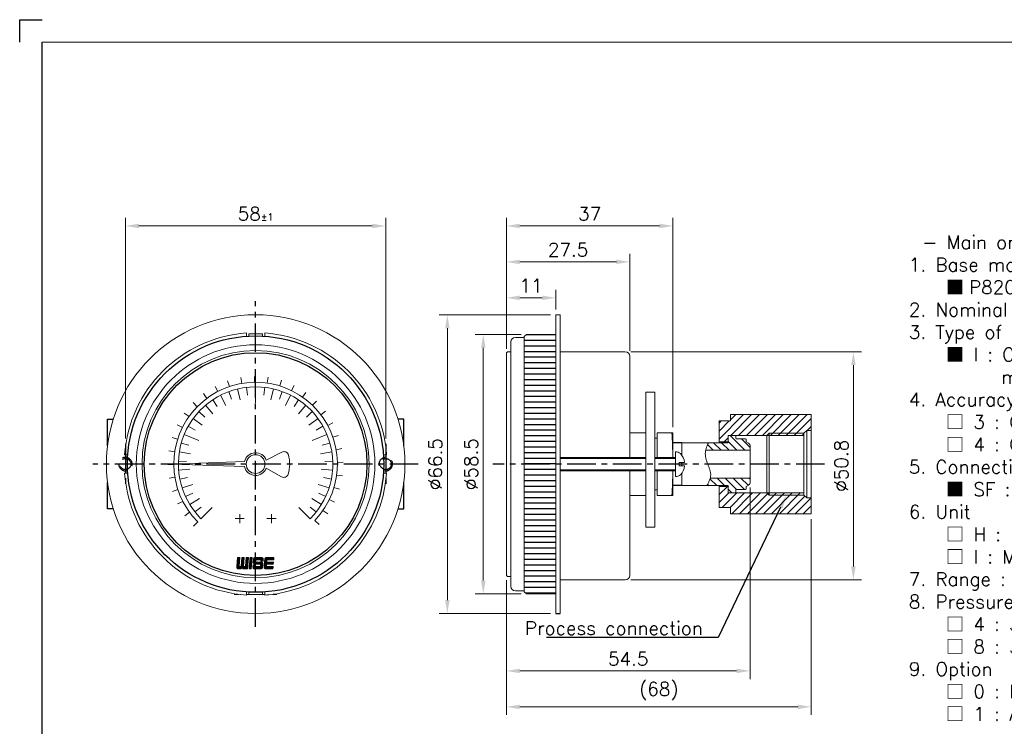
# Model space of a CAD drawing. Extents: x 439 to 843, y -3 to 249.
# Tile 2 of 3: x 439 to 658, y 92 to 249. Entities that reach past the tile are written whole.
import ezdxf
from ezdxf import colors
from ezdxf.entities.mleader import LeaderData, LeaderLine
from ezdxf.math import Vec2, Vec3

# ---------------------------------------------------------------- set-up
doc = ezdxf.new("R2010")
doc.units = 0
doc.header["$LTSCALE"] = 17
doc.header["$MEASUREMENT"] = 0
doc.header["$PDMODE"] = 1
for name, pattern in [('CENTER', [2, 1.25, -0.25, 0.25, -0.25]), ('DASHEDX2', [1.5, 1, -0.5]), ('PHANTOM', [2.5, 1.25, -0.25, 0.25, -0.25, 0.25, -0.25])]:
    doc.linetypes.add(name, pattern=pattern)
doc.layers.get('0').update_dxf_attribs({"linetype": 'DASHEDX2', "lineweight": 18})
doc.layers.get('DEFPOINTS').update_dxf_attribs({"linetype": 'CONTINUOUS', "lineweight": 18})
for name, color, linetype, lineweight in [('4', 4, 'CONTINUOUS', 30), ('DIM', 7, 'CONTINUOUS', 18), ('SS100', 7, 'CONTINUOUS', 18)]:
    doc.layers.add(name, color=color, linetype=linetype, lineweight=lineweight)
doc.layers.add('해치', color=2, linetype='CONTINUOUS')
doc.styles.add('ROMANS', font='ROMANS.shx', dxfattribs={"bigfont": 'whgtxt.shx'})
doc.dimstyles.new('1.2', dxfattribs={"dimscale": 1.2, "dimtxt": 2.5, "dimasz": 2.5, "dimexe": 1.5, "dimexo": 1, "dimgap": 1, "dimtad": 1, "dimdsep": 46, "dimtxsty": 'ROMANS', "dimcen": 2.5, "dimclrd": 7, "dimclre": 7, "dimclrt": 3, "dimadec": 1, "dimazin": 2, "dimtfac": 1, "dimtmove": 0, "dimatfit": 3, "dimfxl": 1, "dimlwd": 18, "dimlwe": 18, "dimarcsym": 0})

# ---------------------------------------------------------------- blocks, each defined once
blk = doc.blocks.new('*D6')
at = {"layer": '4', "color": 7, "lineweight": 18, "transparency": 16777216}
for p, q in [((547.04, 175.79), (547.04, 188.92)), ((558.04, 184.54), (558.04, 188.92)), ((550.04, 187.12), (555.04, 187.12))]:
    blk.add_line(p, q, dxfattribs=at)
at = {"layer": '4', "color": 7, "lineweight": -3, "transparency": 16777216}
for points in [[(550.04, 187.62), (550.04, 186.62), (547.04, 187.12)], [(555.04, 187.62), (555.04, 186.62), (558.04, 187.12)]]:
    blk.add_solid(points, dxfattribs=at)
at = {"layer": 'DEFPOINTS', "color": 0, "lineweight": -3, "transparency": 16777216}
for p in [(558.04, 187.12), (558.04, 183.34), (547.04, 174.59)]:
    blk.add_point(p, dxfattribs=at)
at = {"layer": '4', "color": 3, "lineweight": -3, "transparency": 16777216, "insert": (552.54, 189.82), "char_height": 3, "attachment_point": 5, "style": 'ROMANS'}
blk.add_mtext('11', dxfattribs=at)
blk = doc.blocks.new('*D7')
at = {"layer": '4', "color": 7, "lineweight": 18, "transparency": 16777216}
for p, q in [((547.04, 175.79), (547.04, 196.92)), ((574.54, 175.33), (574.54, 196.92)), ((550.04, 195.12), (571.54, 195.12))]:
    blk.add_line(p, q, dxfattribs=at)
at = {"layer": '4', "color": 7, "lineweight": -3, "transparency": 16777216}
for points in [[(550.04, 195.62), (550.04, 194.62), (547.04, 195.12)], [(571.54, 195.62), (571.54, 194.62), (574.54, 195.12)]]:
    blk.add_solid(points, dxfattribs=at)
at = {"layer": 'DEFPOINTS', "color": 0, "lineweight": -3, "transparency": 16777216}
for p in [(574.54, 195.12), (547.04, 174.59), (574.54, 174.13)]:
    blk.add_point(p, dxfattribs=at)
at = {"layer": '4', "color": 3, "lineweight": -3, "transparency": 16777216, "insert": (560.79, 197.82), "char_height": 3, "attachment_point": 5, "style": 'ROMANS'}
blk.add_mtext('27.5', dxfattribs=at)
blk = doc.blocks.new('*D8')
at = {"layer": '4', "color": 7, "lineweight": 18, "transparency": 16777216}
for p, q in [((601.34, 144.89), (601.34, 102.26)), ((547.04, 124.27), (547.04, 102.26)), ((550.04, 104.06), (598.34, 104.06))]:
    blk.add_line(p, q, dxfattribs=at)
at = {"layer": '4', "color": 7, "lineweight": -3, "transparency": 16777216}
for points in [[(550.04, 104.56), (550.04, 103.56), (547.04, 104.06)], [(598.34, 104.56), (598.34, 103.56), (601.34, 104.06)]]:
    blk.add_solid(points, dxfattribs=at)
at = {"layer": 'DEFPOINTS', "color": 0, "lineweight": -3, "transparency": 16777216}
for p in [(601.34, 146.09), (547.04, 125.47), (601.34, 104.06)]:
    blk.add_point(p, dxfattribs=at)
at = {"layer": '4', "color": 3, "lineweight": -3, "transparency": 16777216, "insert": (574.19, 106.76), "char_height": 3, "attachment_point": 5, "style": 'ROMANS'}
blk.add_mtext('{\\Fromans,ghs|c129;54.5}', dxfattribs=at)
blk = doc.blocks.new('11')
at = {"color": 0}
for p, q in [((98.23, 252.35), (97.82, 253.57)), ((100.95, 253.03), (100.74, 254.3)), ((103.75, 253.29), (103.74, 254.57)), ((106.55, 253.1), (106.74, 254.38)), ((109.3, 252.49), (109.68, 253.71)), ((95.64, 251.25), (95.05, 252.39)), ((111.91, 251.45), (112.47, 252.6)), ((93.26, 249.75), (92.5, 250.79)), ((114.32, 250.02), (115.06, 251.07)), ((91.14, 247.91), (90.23, 248.81)), ((116.49, 248.23), (117.38, 249.15)), ((89.33, 245.76), (88.29, 246.51)), ((118.35, 246.12), (119.38, 246.9)), ((87.88, 243.35), (86.73, 243.93)), ((119.86, 243.75), (121, 244.36)), ((86.82, 240.75), (85.6, 241.14)), ((120.99, 241.18), (122.2, 241.6)), ((121.69, 238.46), (122.96, 238.69)), ((86.18, 238.02), (84.91, 238.21)), ((85.98, 235.21), (84.69, 235.21)), ((121.97, 235.66), (123.26, 235.69)), ((86.21, 232.41), (84.94, 232.21)), ((121.81, 232.86), (123.08, 232.69)), ((121.22, 230.11), (122.45, 229.74)), ((86.87, 229.68), (85.65, 229.28)), ((87.95, 227.09), (86.81, 226.51)), ((120.2, 227.49), (121.36, 226.94)), ((89.42, 224.7), (88.38, 223.94)), ((118.79, 225.06), (119.85, 224.33)), ((91.25, 222.56), (90.34, 221.65)), ((117.02, 222.88), (117.95, 222))]:
    blk.add_line(p, q, dxfattribs=at)
blk.add_arc((103.98, 235.29), 18, 316.4299, 225, dxfattribs=at)
blk = doc.blocks.new('*D9')
at = {"layer": '4', "color": 7, "lineweight": 18, "transparency": 16777216}
for p, q in [((462.18, 155.81), (462.18, 204.92)), ((520.18, 155.81), (520.18, 204.92)), ((465.18, 203.12), (517.18, 203.12))]:
    blk.add_line(p, q, dxfattribs=at)
at = {"layer": '4', "color": 7, "lineweight": -3, "transparency": 16777216}
for points in [[(465.18, 203.62), (465.18, 202.62), (462.18, 203.12)], [(517.18, 203.62), (517.18, 202.62), (520.18, 203.12)]]:
    blk.add_solid(points, dxfattribs=at)
at = {"layer": 'DEFPOINTS', "color": 0, "lineweight": -3, "transparency": 16777216}
for p in [(520.18, 203.12), (462.18, 154.61), (520.18, 154.61)]:
    blk.add_point(p, dxfattribs=at)
at = {"layer": '4', "color": 3, "lineweight": -3, "transparency": 16777216, "insert": (491.18, 205.82), "char_height": 3, "attachment_point": 5, "style": 'ROMANS'}
blk.add_mtext('{\\Fromans,ghs|c129;58\\H0.52x;%%P1}', dxfattribs=at)
blk = doc.blocks.new('*D10')
at = {"layer": '4', "color": 7, "lineweight": 18, "transparency": 16777216}
for p, q in [((556.84, 183.34), (532.1, 183.34)), ((533.9, 180.34), (533.9, 119.84)), ((556.84, 116.84), (532.1, 116.84))]:
    blk.add_line(p, q, dxfattribs=at)
at = {"layer": '4', "color": 7, "lineweight": -3, "transparency": 16777216}
for points in [[(533.4, 180.34), (534.4, 180.34), (533.9, 183.34)], [(533.4, 119.84), (534.4, 119.84), (533.9, 116.84)]]:
    blk.add_solid(points, dxfattribs=at)
at = {"layer": 'DEFPOINTS', "color": 0, "lineweight": -3, "transparency": 16777216}
for p in [(558.04, 183.34), (533.9, 116.84), (558.04, 116.84)]:
    blk.add_point(p, dxfattribs=at)
at = {"layer": '4', "color": 3, "lineweight": -3, "transparency": 16777216, "insert": (531.2, 150.09), "char_height": 3, "attachment_point": 5, "rotation": 90, "style": 'ROMANS'}
blk.add_mtext('%%C66.5', dxfattribs=at)
blk = doc.blocks.new('*D11')
at = {"layer": '4', "color": 7, "lineweight": 18, "transparency": 16777216}
for p, q in [((550.34, 178.99), (540.1, 178.99)), ((541.9, 175.99), (541.9, 124.19)), ((550.34, 121.19), (540.1, 121.19))]:
    blk.add_line(p, q, dxfattribs=at)
at = {"layer": '4', "color": 7, "lineweight": -3, "transparency": 16777216}
for points in [[(541.4, 175.99), (542.4, 175.99), (541.9, 178.99)], [(541.4, 124.19), (542.4, 124.19), (541.9, 121.19)]]:
    blk.add_solid(points, dxfattribs=at)
at = {"layer": 'DEFPOINTS', "color": 0, "lineweight": -3, "transparency": 16777216}
for p in [(551.54, 178.99), (541.9, 121.19), (551.54, 121.19)]:
    blk.add_point(p, dxfattribs=at)
at = {"layer": '4', "color": 3, "lineweight": -3, "transparency": 16777216, "insert": (539.2, 150.09), "char_height": 3, "attachment_point": 5, "rotation": 90, "style": 'ROMANS'}
blk.add_mtext('%%C58.5', dxfattribs=at)
blk = doc.blocks.new('*D12')
at = {"layer": '4', "color": 7, "lineweight": 18, "transparency": 16777216}
for p, q in [((574.74, 175.13), (626.15, 175.13)), ((624.35, 172.13), (624.35, 127.33)), ((574.74, 124.33), (626.15, 124.33))]:
    blk.add_line(p, q, dxfattribs=at)
at = {"layer": '4', "color": 7, "lineweight": -3, "transparency": 16777216}
for points in [[(623.85, 172.13), (624.85, 172.13), (624.35, 175.13)], [(623.85, 127.33), (624.85, 127.33), (624.35, 124.33)]]:
    blk.add_solid(points, dxfattribs=at)
at = {"layer": 'DEFPOINTS', "color": 0, "lineweight": -3, "transparency": 16777216}
for p in [(573.54, 175.13), (573.54, 124.33), (624.35, 124.33)]:
    blk.add_point(p, dxfattribs=at)
at = {"layer": '4', "color": 3, "lineweight": -3, "transparency": 16777216, "insert": (621.65, 149.73), "char_height": 3, "attachment_point": 5, "rotation": 90, "style": 'ROMANS'}
blk.add_mtext('%%C50.8', dxfattribs=at)
blk = doc.blocks.new('*D13')
at = {"layer": '4', "color": 7, "lineweight": 18, "transparency": 16777216}
for p, q in [((614.94, 137.84), (614.94, 94.26)), ((547.04, 124.14), (547.04, 94.26)), ((550.04, 96.06), (611.94, 96.06))]:
    blk.add_line(p, q, dxfattribs=at)
at = {"layer": '4', "color": 7, "lineweight": -3, "transparency": 16777216}
for points in [[(550.04, 96.56), (550.04, 95.56), (547.04, 96.06)], [(611.94, 96.56), (611.94, 95.56), (614.94, 96.06)]]:
    blk.add_solid(points, dxfattribs=at)
at = {"layer": 'DEFPOINTS', "color": 0, "lineweight": -3, "transparency": 16777216}
for p in [(614.94, 139.04), (547.04, 125.34), (614.94, 96.06)]:
    blk.add_point(p, dxfattribs=at)
at = {"layer": '4', "color": 3, "lineweight": -3, "transparency": 16777216, "insert": (580.99, 99.54), "char_height": 3, "attachment_point": 5, "style": 'ROMANS'}
blk.add_mtext('(68)', dxfattribs=at)
blk = doc.blocks.new('*D14')
at = {"layer": '4', "color": 7, "lineweight": 18, "transparency": 16777216}
for p, q in [((547.04, 175.79), (547.04, 204.92)), ((584.14, 158.29), (584.14, 204.92)), ((550.04, 203.12), (581.14, 203.12))]:
    blk.add_line(p, q, dxfattribs=at)
at = {"layer": '4', "color": 7, "lineweight": -3, "transparency": 16777216}
for points in [[(550.04, 203.62), (550.04, 202.62), (547.04, 203.12)], [(581.14, 203.62), (581.14, 202.62), (584.14, 203.12)]]:
    blk.add_solid(points, dxfattribs=at)
at = {"layer": 'DEFPOINTS', "color": 0, "lineweight": -3, "transparency": 16777216}
for p in [(584.14, 203.12), (547.04, 174.59), (584.14, 157.09)]:
    blk.add_point(p, dxfattribs=at)
at = {"layer": '4', "color": 3, "lineweight": -3, "transparency": 16777216, "insert": (565.59, 205.82), "char_height": 3, "attachment_point": 5, "style": 'ROMANS'}
blk.add_mtext('37', dxfattribs=at)

msp = doc.modelspace()

# ---------------------------------------------------------------- hatches: boundary and pattern name
at = {"layer": '4', "lineweight": -3}
h = msp.add_hatch(dxfattribs=at)
h.set_pattern_fill('ANSI31', scale=10, angle=315)
h.set_pattern_definition([(0, (432.2538, 57.7008), (3e-16, 1.25), [])])
h.paths.add_polyline_path([(551.039, 150.091), (558.039, 150.091), (558.039, 178.991), (551.539, 178.991), (551.039, 178.491)])
h.paths.add_polyline_path([(551.039, 121.691), (551.539, 121.191), (558.039, 121.191), (558.039, 150.091), (551.039, 150.091)])
at = {"layer": '해치'}
h = msp.add_hatch(dxfattribs=at)
h.set_pattern_fill('ANSI31', scale=10, angle=180, style=0)
h.set_pattern_definition([(225, (-826.0639, -4528.1162), (0.88388348, -0.88388348), [])])
h.paths.add_polyline_path([(605.587, 143.191), (605.087, 143.691), (596.439, 143.691), (596.439, 145.141), (594.439, 145.141), (594.439, 140.478), (596.939, 140.478), (596.939, 139.041), (614.939, 139.041), (614.939, 142.591), (613.939, 142.591), (613.287, 143.191)])
h.paths.add_polyline_path([(596.939, 161.141), (596.939, 159.704), (594.439, 159.704), (594.439, 155.041), (596.439, 155.041), (596.439, 156.491), (605.087, 156.491), (605.587, 156.991), (613.287, 156.991), (613.939, 157.591), (614.939, 157.591), (614.939, 161.141)])
h.paths.add_polyline_path([(605.087, 156.491), (605.587, 156.491), (605.587, 156.991)], flags=17)
h.paths.add_polyline_path([(605.587, 156.991), (605.587, 156.491), (613.287, 156.491), (613.287, 156.991)], flags=17)
h.paths.add_polyline_path([(605.587, 143.691), (605.587, 143.191), (613.287, 143.191), (613.287, 143.691)], flags=17)
h.paths.add_polyline_path([(605.087, 143.691), (605.587, 143.191), (605.587, 143.691)], flags=17)
h = msp.add_hatch(dxfattribs=at)
h.set_pattern_fill('ANSI31', scale=10, angle=90, style=0)
h.set_pattern_definition([(135, (-826.1559, -4528.1162), (-0.88388348, -0.88388348), [])])
edge = h.paths.add_edge_path()
edge.add_spline(control_points=[(592.45, 146.991), (592.297, 146.435), (592.012, 145.881), (591.727, 145.326)], knot_values=[0, 0, 0, 0, 1.7633486, 1.7633486, 1.7633486, 1.7633486], degree=3, periodic=0)
edge.add_line((591.727, 145.326), (596.347, 145.326))
edge.add_line((596.347, 145.326), (596.347, 145.318))
edge.add_line((596.347, 145.318), (596.439, 145.226))
edge.add_line((596.439, 145.226), (596.439, 143.841))
edge.add_line((596.439, 143.841), (596.539, 143.741))
edge.add_line((596.539, 143.741), (598.047, 143.741))
edge.add_line((598.047, 143.741), (598.147, 143.841))
edge.add_line((598.147, 143.841), (598.147, 144.341))
edge.add_line((598.147, 144.341), (598.247, 144.441))
edge.add_line((598.247, 144.441), (600.347, 144.441))
edge.add_line((600.347, 144.441), (600.447, 144.541))
edge.add_line((600.447, 144.541), (600.447, 145.137))
edge.add_line((600.447, 145.137), (600.984, 145.447))
edge.add_arc((600.577, 146.091), 0.762, 302.33268, 360)
edge.add_line((601.339, 146.091), (601.339, 146.991))
edge.add_line((601.339, 146.991), (592.45, 146.991))
edge = h.paths.add_edge_path()
edge.add_line((596.539, 156.441), (596.439, 156.341))
edge.add_line((596.439, 156.341), (596.439, 154.956))
edge.add_line((596.439, 154.956), (596.339, 154.856))
edge.add_line((596.339, 154.856), (592.026, 154.856))
edge.add_spline(control_points=[(592.026, 154.856), (591.795, 154.303), (591.564, 153.751), (591.444, 153.191)], knot_values=[8.1699803, 8.1699803, 8.1699803, 8.1699803, 9.913923, 9.913923, 9.913923, 9.913923], degree=3, periodic=0)
edge.add_line((591.444, 153.191), (601.339, 153.191))
edge.add_line((601.339, 153.191), (601.339, 154.091))
edge.add_arc((600.577, 154.091), 0.762, 360, 417.66732)
edge.add_line((600.984, 154.735), (600.447, 155.046))
edge.add_line((600.447, 155.046), (600.447, 155.641))
edge.add_line((600.447, 155.641), (600.347, 155.741))
edge.add_line((600.347, 155.741), (598.247, 155.741))
edge.add_line((598.247, 155.741), (598.147, 155.841))
edge.add_line((598.147, 155.841), (598.147, 156.341))
edge.add_line((598.147, 156.341), (598.047, 156.441))
edge.add_line((598.047, 156.441), (596.539, 156.441))

# ---------------------------------------------------------------- linework, layer by layer
at = {"color": 4, "linetype": 'Continuous'}
for p, q in [((790.026, 244.031), (443.63, 244.031)), ((580.639, 157.091), (584.139, 157.091)), ((580.639, 157.091), (580.639, 151.591)), ((584.139, 157.091), (584.139, 151.591)), ((580.639, 148.591), (580.639, 143.091)), ((584.139, 148.591), (584.139, 143.091)), ((580.639, 143.091), (584.139, 143.091))]:
    msp.add_line(p, q, dxfattribs=at)
at = {"color": 4, "linetype": 'ByBlock'}
for p, q in [((596.939, 161.141), (596.939, 159.704)), ((586.139, 154.856), (586.139, 152.084)), ((586.139, 152.084), (586.139, 154.842)), ((586.139, 149.691), (586.139, 150.48)), ((586.139, 150.48), (586.139, 149.691)), ((586.139, 145.326), (586.139, 148.082)), ((586.139, 148.082), (586.139, 145.326)), ((596.939, 139.041), (596.939, 140.478)), ((487.362, 121.11), (486.414, 121.11)), ((489.661, 121.11), (489.155, 121.11)), ((493.202, 121.11), (492.696, 121.11)), ((495.944, 121.11), (494.995, 121.11))]:
    msp.add_line(p, q, dxfattribs=at)
at = {"color": 0}
for p, q in [((605.087, 156.491), (605.587, 156.991)), ((605.587, 156.991), (613.287, 156.991)), ((605.087, 143.691), (605.587, 143.191)), ((605.587, 143.191), (613.287, 143.191))]:
    msp.add_line(p, q, dxfattribs=at)
at = {"color": 4, "lineweight": -3}
for p, q in [((586.139, 154.842), (584.141, 154.842)), ((586.139, 145.326), (584.148, 145.326)), ((558.039, 116.841), (559.039, 116.841))]:
    msp.add_line(p, q, dxfattribs=at)
for points in [[(458.179, 154.179), (458.179, 160.11), (459.468, 160.11)], [(524.179, 154.179), (524.179, 160.11), (522.889, 160.11)], [(459.468, 140.11), (458.179, 140.11), (458.179, 146.04)], [(522.889, 140.11), (524.179, 140.11), (524.179, 146.04)]]:
    msp.add_lwpolyline(points, dxfattribs=at)
at = {"color": 7, "lineweight": -3, "ltscale": 0.2}
for centre in [(462.179, 150.11), (520.179, 150.11)]:
    msp.add_circle(centre, 1.229, dxfattribs=at)
at = {"color": 4, "linetype": 'Continuous'}
for start, end in [(0.85947, 4.01399), (355.98601, 359.14053)]:
    msp.add_arc((484.139, 150.091), 100, start, end, dxfattribs=at)
at = {"color": 7, "lineweight": -3, "ltscale": 0.2}
for centre, start, end in [((462.179, 150.11), 344.70639, 276.62667), ((520.179, 150.11), 263.37333, 195.29361)]:
    msp.add_arc(centre, 1.5, start, end, dxfattribs=at)
at = {"color": 7, "linetype": 'PHANTOM'}
msp.add_spline([(591.727, 145.326), (592.565, 147.766), (591.907, 150.091), (591.368, 152.676), (592.026, 154.856)], degree=3, dxfattribs=at)
at = {"layer": '4', "color": 1}
for p, q in [((438.628, 249.033), (443.63, 249.033)), ((438.628, 244.031), (438.628, 249.033))]:
    msp.add_line(p, q, dxfattribs=at)
at = {"layer": '4', "lineweight": -3}
msp.add_line((443.63, 37.05), (443.63, 244.031), dxfattribs=at)
at = {"layer": '4', "color": 7}
for radius in [28.542, 24.797]:
    msp.add_circle((491.179, 150.11), radius, dxfattribs=at)
at = {"layer": 'DIM', "color": 4}
for p, q in [((558.039, 183.341), (559.039, 183.341)), ((558.039, 183.341), (558.039, 116.841)), ((559.039, 183.341), (559.039, 116.841)), ((551.039, 178.296), (549.039, 178.296)), ((551.539, 178.991), (551.039, 178.491)), ((551.039, 178.491), (551.039, 121.691)), ((551.039, 178.087), (551.039, 177.887)), ((558.039, 178.991), (551.539, 178.991)), ((558.039, 177.437), (558.039, 178.991)), ((558.039, 141.527), (558.039, 177.841)), ((548.039, 122.891), (548.039, 177.291)), ((548.039, 175.091), (548.039, 177.291)), ((551.039, 176.991), (551.039, 123.191)), ((547.289, 175.091), (547.039, 174.841)), ((547.039, 125.341), (547.039, 174.841)), ((547.039, 174.591), (547.039, 174.841)), ((547.289, 175.091), (548.039, 175.091)), ((558.039, 175.129), (558.039, 175.129)), ((559.039, 175.129), (559.039, 175.129)), ((559.039, 175.129), (564.039, 175.129)), ((573.539, 175.129), (564.039, 175.129)), ((574.539, 174.129), (574.539, 165.979)), ((574.539, 162.479), (574.539, 165.979)), ((574.539, 162.479), (574.539, 151.591)), ((594.439, 154.856), (594.439, 159.704)), ((574.539, 157.091), (578.139, 157.091)), ((574.539, 151.591), (574.539, 157.055)), ((580.139, 155.841), (580.639, 155.841)), ((596.539, 156.441), (596.439, 156.341)), ((596.439, 154.956), (596.439, 156.341)), ((598.047, 156.441), (596.539, 156.441)), ((598.147, 156.341), (598.047, 156.441)), ((598.147, 156.341), (598.147, 155.841)), ((598.247, 155.741), (598.147, 155.841)), ((598.247, 155.741), (600.347, 155.741)), ((600.447, 155.641), (600.347, 155.741)), ((586.047, 154.856), (596.339, 154.856)), ((596.339, 154.856), (596.439, 154.956)), ((600.447, 155.641), (600.447, 155.046)), ((600.984, 154.735), (600.447, 155.046)), ((601.339, 154.091), (601.339, 150.091)), ((578.155, 151.591), (559.039, 151.591)), ((580.139, 151.591), (584.751, 151.591)), ((584.751, 150.077), (584.747, 152.827)), ((591.444, 153.191), (601.339, 153.191)), ((584.751, 150.091), (584.751, 147.341)), ((586.726, 150.481), (585.55, 150.479)), ((585.55, 150.479), (585.551, 150.079)), ((585.551, 149.691), (585.551, 150.091)), ((586.727, 149.691), (585.551, 149.691)), ((601.339, 146.091), (601.339, 150.091)), ((578.155, 148.591), (559.039, 148.591)), ((574.539, 148.591), (574.539, 125.329)), ((574.539, 143.128), (574.539, 148.591)), ((580.139, 148.591), (584.751, 148.591)), ((592.45, 146.991), (601.339, 146.991)), ((586.047, 145.326), (596.339, 145.326)), ((594.439, 140.478), (594.439, 145.326)), ((596.531, 145.226), (596.431, 145.326)), ((596.439, 143.841), (596.439, 145.226)), ((600.984, 145.447), (600.447, 145.137)), ((600.447, 144.541), (600.447, 145.137)), ((574.539, 143.091), (578.139, 143.091)), ((580.139, 144.341), (580.639, 144.341)), ((596.439, 143.841), (596.539, 143.741)), ((598.047, 143.741), (596.539, 143.741)), ((598.047, 143.741), (598.147, 143.841)), ((598.147, 144.341), (598.247, 144.441)), ((598.147, 143.841), (598.147, 144.341)), ((598.247, 144.441), (600.347, 144.441)), ((600.347, 144.441), (600.447, 144.541)), ((558.039, 121.191), (558.039, 141.527)), ((558.04, 141.591), (558.04, 124.591)), ((558.04, 136.064), (558.04, 135.264)), ((558.04, 132.091), (558.04, 131.091)), ((558.04, 127.918), (558.04, 124.591)), ((547.289, 125.091), (547.039, 125.341)), ((547.289, 125.091), (548.039, 125.091)), ((558.039, 124.329), (558.04, 124.329)), ((572.04, 124.329), (559.039, 124.329)), ((573.539, 124.329), (572.04, 124.329)), ((551.039, 121.891), (549.039, 121.891)), ((551.539, 121.191), (551.039, 121.691)), ((551.539, 121.191), (558.039, 121.191))]:
    msp.add_line(p, q, dxfattribs=at)
at = {"layer": 'DIM', "color": 7}
for p, q in [((559.039, 151.321), (578.155, 151.321)), ((580.139, 151.321), (584.751, 151.321)), ((559.039, 148.862), (578.155, 148.862)), ((580.139, 148.862), (584.751, 148.862))]:
    msp.add_line(p, q, dxfattribs=at)
at = {"layer": 'DIM', "color": 4}
msp.add_lwpolyline([(578.139, 136.091), (578.139, 166.091), (580.139, 166.091), (580.139, 136.091)], close=True, dxfattribs=at)
for centre, radius, start, end in [((549.039, 177.291), 1, 90, 180), ((573.539, 174.129), 1, 0, 90), ((600.577, 154.091), 0.762, 0, 57.66732), ((584.749, 151.027), 1.8, 53.93226, 90.09045), ((583.439, 150.186), 3.3, 5.11867, 44.09442), ((583.439, 149.981), 3.3, 315.99603, 354.97178), ((584.751, 149.141), 1.8, 270, 306.15819), ((600.577, 146.091), 0.762, 302.33268, 0), ((573.539, 125.329), 1, 270, 0), ((549.039, 122.891), 1, 180, 270)]:
    msp.add_arc(centre, radius, start, end, dxfattribs=at)
at = {"layer": 'SS100', "color": 1, "linetype": 'CENTER', "lineweight": -2, "ltscale": 0.3}
for p, q in [((491.179, 113.86), (491.179, 186.36)), ((462.179, 154.61), (462.179, 145.61)), ((520.179, 154.61), (520.179, 145.61)), ((527.429, 150.11), (454.929, 150.11)), ((617.939, 150.091), (544.039, 150.091))]:
    msp.add_line(p, q, dxfattribs=at)
at = {"layer": 'SS100', "color": 4, "linetype": 'Continuous'}
for p, q in [((489.155, 178.611), (489.155, 179.289)), ((492.696, 179.117), (489.661, 179.117)), ((489.661, 179.117), (489.661, 178.611)), ((492.696, 179.117), (492.696, 178.611)), ((493.202, 178.611), (493.202, 179.289)), ((596.939, 161.141), (614.94, 161.141)), ((614.939, 161.141), (614.939, 139.041)), ((594.439, 159.704), (596.939, 159.704)), ((596.439, 156.491), (613.287, 156.491)), ((596.439, 154.864), (596.439, 156.491)), ((605.087, 156.491), (605.087, 150.091)), ((605.587, 156.991), (605.587, 150.091)), ((613.287, 156.991), (613.939, 157.591)), ((613.287, 156.991), (613.287, 150.091)), ((614.939, 157.591), (613.939, 157.591)), ((613.939, 157.591), (613.939, 150.091)), ((594.439, 155.041), (596.439, 155.041)), ((462.677, 152.133), (461.999, 152.133)), ((462.171, 151.627), (462.677, 151.627)), ((462.171, 151.627), (462.171, 148.592)), ((493.552, 150.988), (497.057, 152.775)), ((519.68, 152.133), (520.358, 152.133)), ((520.186, 151.627), (519.68, 151.627)), ((520.186, 151.627), (520.186, 148.592)), ((472.454, 150.11), (488.713, 150.677)), ((472.454, 150.11), (488.713, 149.542)), ((493.552, 149.231), (496.964, 147.289)), ((605.087, 143.691), (605.087, 150.091)), ((605.587, 143.191), (605.587, 150.091)), ((613.287, 143.191), (613.287, 150.091)), ((613.939, 142.591), (613.939, 150.091)), ((462.677, 148.086), (461.999, 148.086)), ((462.171, 148.592), (462.677, 148.592)), ((520.186, 148.592), (519.68, 148.592)), ((519.68, 148.086), (520.358, 148.086)), ((594.439, 145.141), (596.439, 145.141)), ((596.439, 145.318), (596.439, 143.691)), ((596.439, 143.691), (613.287, 143.691)), ((613.287, 143.191), (613.939, 142.591)), ((614.939, 142.591), (613.939, 142.591)), ((594.439, 140.478), (596.939, 140.478)), ((487.636, 136.952), (487.636, 138.976)), ((494.721, 136.952), (494.721, 138.976)), ((596.939, 139.041), (614.94, 139.041)), ((488.648, 137.964), (486.624, 137.964)), ((495.733, 137.964), (493.709, 137.964)), ((489.155, 121.608), (489.155, 120.93)), ((489.661, 121.102), (489.661, 121.608)), ((492.696, 121.102), (489.661, 121.102)), ((492.696, 121.102), (492.696, 121.608)), ((493.202, 121.608), (493.202, 120.93)), ((496.001, 121.26), (495.07, 121.119))]:
    msp.add_line(p, q, dxfattribs=at)
at = {"layer": 'SS100', "color": 7, "linetype": 'Continuous'}
for p, q in [((487.162, 166.84), (487.753, 164.38)), ((489.156, 167.196), (489.364, 165.437)), ((491.179, 167.315), (491.179, 165.544)), ((493.201, 167.196), (492.993, 165.437)), ((495.195, 166.84), (494.604, 164.38)), ((483.367, 165.44), (484.516, 163.186)), ((485.223, 166.252), (485.836, 164.59)), ((491.179, 165.544), (491.179, 163.773)), ((497.134, 166.252), (496.521, 164.59)), ((498.99, 165.44), (497.841, 163.186)), ((480.004, 163.193), (481.647, 161.269)), ((481.619, 164.416), (482.603, 162.943)), ((500.738, 164.416), (499.754, 162.943)), ((502.353, 163.193), (500.71, 161.269)), ((477.259, 160.223), (479.306, 158.736)), ((478.544, 161.789), (479.844, 160.587)), ((503.813, 161.789), (502.513, 160.587)), ((505.098, 160.223), (503.051, 158.736)), ((476.166, 158.517), (477.712, 157.651)), ((506.191, 158.517), (504.645, 157.651)), ((475.282, 156.694), (476.919, 156.016)), ((476.919, 156.016), (478.555, 155.338)), ((505.438, 156.016), (503.802, 155.338)), ((507.075, 156.694), (505.438, 156.016)), ((474.619, 154.78), (476.323, 154.299)), ((507.738, 154.78), (506.034, 154.299)), ((474.184, 152.801), (476.684, 152.405)), ((508.173, 152.801), (505.673, 152.405)), ((473.986, 150.785), (475.756, 150.715)), ((508.371, 150.785), (506.601, 150.715)), ((474.026, 148.76), (476.548, 148.958)), ((474.303, 146.753), (476.04, 147.098)), ((508.331, 148.76), (505.809, 148.958)), ((508.054, 146.753), (506.317, 147.098)), ((474.815, 144.793), (477.221, 145.575)), ((507.542, 144.793), (505.136, 145.575)), ((475.553, 142.906), (477.162, 143.648)), ((506.804, 142.906), (505.195, 143.648)), ((476.508, 141.119), (478.666, 142.442)), ((477.666, 139.457), (479.057, 140.554)), ((480.265, 139.196), (481.517, 140.448)), ((502.092, 139.196), (500.84, 140.448)), ((504.691, 139.457), (503.3, 140.554)), ((505.849, 141.119), (503.692, 142.442)), ((479.012, 137.943), (480.265, 139.196)), ((503.345, 137.943), (502.092, 139.196))]:
    msp.add_line(p, q, dxfattribs=at)
at = {"layer": 'SS100', "color": 10, "linetype": 'Continuous'}
for p, q in [((486.962, 127.139), (487.512, 127.69)), ((487.15, 129.301), (486.963, 127.16)), ((486.975, 127.295), (487.526, 127.847)), ((486.982, 127.016), (487.498, 127.533)), ((486.988, 127.452), (487.54, 128.003)), ((487.002, 127.609), (487.553, 128.16)), ((487.016, 127.766), (487.567, 128.317)), ((487.03, 127.923), (487.581, 128.474)), ((487.033, 126.924), (487.486, 127.377)), ((487.043, 128.08), (487.594, 128.631)), ((487.057, 128.237), (487.608, 128.788)), ((487.071, 128.393), (487.622, 128.945)), ((487.085, 128.55), (487.636, 129.101)), ((487.098, 128.707), (487.649, 129.258)), ((487.107, 126.855), (487.551, 127.299)), ((487.112, 128.864), (487.549, 129.301)), ((487.126, 129.021), (487.406, 129.301)), ((487.139, 129.178), (487.263, 129.301)), ((487.15, 129.301), (487.653, 129.301)), ((487.204, 126.809), (487.692, 127.297)), ((487.335, 126.796), (487.836, 127.297)), ((487.478, 126.796), (488.499, 127.817)), ((487.653, 129.301), (487.486, 127.388)), ((487.569, 127.297), (487.874, 127.297)), ((487.621, 126.796), (488.485, 127.661)), ((487.764, 126.796), (488.471, 127.504)), ((487.907, 126.796), (488.465, 127.354)), ((488.126, 129.301), (487.957, 127.374)), ((487.961, 127.423), (488.512, 127.974)), ((487.975, 127.58), (488.526, 128.131)), ((487.989, 127.737), (488.54, 128.288)), ((488.002, 127.894), (488.554, 128.445)), ((488.016, 128.051), (488.567, 128.602)), ((488.03, 128.207), (488.581, 128.759)), ((488.044, 128.364), (488.595, 128.915)), ((488.057, 128.521), (488.608, 129.072)), ((488.071, 128.678), (488.622, 129.229)), ((488.085, 128.835), (488.551, 129.301)), ((488.098, 128.992), (488.408, 129.301)), ((488.112, 129.149), (488.265, 129.301)), ((488.126, 129.301), (488.628, 129.301)), ((488.222, 126.968), (488.551, 127.297)), ((488.29, 126.893), (488.694, 127.297)), ((488.359, 126.819), (488.838, 127.297)), ((488.628, 129.301), (488.461, 127.388)), ((488.48, 126.796), (489.471, 127.787)), ((488.544, 127.297), (488.848, 127.297)), ((488.623, 126.796), (489.457, 127.631)), ((488.766, 126.796), (489.443, 127.474)), ((488.909, 126.796), (489.429, 127.317)), ((489.1, 129.301), (488.931, 127.374)), ((488.933, 127.393), (489.484, 127.944)), ((488.947, 127.55), (489.498, 128.101)), ((488.961, 127.707), (489.512, 128.258)), ((488.974, 127.864), (489.525, 128.415)), ((488.988, 128.021), (489.539, 128.572)), ((489.002, 128.177), (489.553, 128.729)), ((489.016, 128.334), (489.567, 128.885)), ((489.029, 128.491), (489.58, 129.042)), ((489.043, 128.648), (489.594, 129.199)), ((489.057, 128.805), (489.553, 129.301)), ((489.07, 128.962), (489.41, 129.301)), ((489.084, 129.119), (489.267, 129.301)), ((489.098, 129.275), (489.124, 129.301)), ((489.1, 129.301), (489.603, 129.301)), ((489.603, 129.301), (489.384, 126.796)), ((489.937, 129.301), (489.718, 126.796)), ((489.727, 126.899), (490.278, 127.45)), ((489.741, 127.055), (490.292, 127.607)), ((489.754, 127.212), (490.305, 127.763)), ((489.768, 127.369), (490.319, 127.92)), ((489.768, 126.796), (490.264, 127.293)), ((489.782, 127.526), (490.333, 128.077)), ((489.795, 127.683), (490.347, 128.234)), ((489.809, 127.84), (490.36, 128.391)), ((489.823, 127.997), (490.374, 128.548)), ((489.837, 128.153), (490.388, 128.705)), ((489.85, 128.31), (490.401, 128.861)), ((489.864, 128.467), (490.415, 129.018)), ((489.878, 128.624), (490.429, 129.175)), ((489.892, 128.781), (490.412, 129.301)), ((489.905, 128.938), (490.269, 129.301)), ((489.919, 129.095), (490.126, 129.301)), ((489.933, 129.251), (489.983, 129.301)), ((489.937, 129.301), (490.44, 129.301)), ((489.937, 129.301), (490.44, 129.301)), ((490.44, 129.301), (490.221, 126.796)), ((490.623, 127.581), (490.587, 127.16)), ((490.589, 127.188), (490.982, 127.581)), ((490.595, 127.051), (491.125, 127.581)), ((490.603, 127.345), (490.839, 127.581)), ((490.617, 127.502), (490.695, 127.581)), ((490.623, 127.581), (491.131, 127.581)), ((490.638, 126.951), (491.113, 127.426)), ((490.673, 128.131), (491.223, 128.681)), ((490.747, 128.997), (490.674, 128.162)), ((490.685, 128.286), (491.7, 129.301)), ((490.696, 128.011), (491.209, 128.524)), ((490.699, 128.443), (491.557, 129.301)), ((490.705, 126.874), (491.144, 127.313)), ((490.713, 128.6), (491.414, 129.301)), ((490.726, 128.757), (491.271, 129.301)), ((490.74, 128.914), (491.128, 129.301)), ((490.749, 127.92), (491.198, 128.37)), ((490.767, 129.084), (490.964, 129.28)), ((490.794, 126.821), (491.271, 127.297)), ((490.824, 127.853), (491.271, 128.3)), ((490.913, 126.796), (491.414, 127.297)), ((490.924, 127.809), (491.414, 128.299)), ((491.007, 127.798), (492.19, 127.798)), ((491.056, 127.798), (491.557, 128.299)), ((491.056, 126.796), (491.557, 127.297)), ((491.08, 129.301), (492.551, 129.301)), ((491.126, 127.581), (491.109, 127.388)), ((491.193, 127.297), (492.16, 127.297)), ((491.226, 128.724), (491.197, 128.39)), ((491.199, 127.798), (491.7, 128.299)), ((491.199, 126.796), (491.7, 127.297)), ((491.28, 128.299), (492.463, 128.299)), ((491.31, 128.8), (492.277, 128.8)), ((491.342, 128.8), (491.843, 129.301)), ((491.342, 127.798), (491.843, 128.299)), ((491.342, 126.796), (491.843, 127.297)), ((491.485, 126.796), (491.986, 127.297)), ((491.486, 128.8), (491.987, 129.301)), ((491.486, 127.798), (491.987, 128.299)), ((491.629, 128.8), (492.13, 129.301)), ((491.629, 127.798), (492.13, 128.299)), ((491.629, 126.796), (492.13, 127.297)), ((491.772, 128.8), (492.273, 129.301)), ((491.772, 127.798), (492.273, 128.299)), ((491.772, 126.796), (492.785, 127.809)), ((491.915, 128.8), (492.416, 129.301)), ((491.915, 127.798), (492.416, 128.299)), ((491.915, 126.796), (492.771, 127.652)), ((492.058, 128.8), (492.559, 129.301)), ((492.058, 127.798), (492.548, 128.288)), ((492.058, 126.796), (492.757, 127.496)), ((492.2, 127.798), (492.647, 128.244)), ((492.201, 128.8), (492.677, 129.276)), ((492.201, 126.796), (492.743, 127.339)), ((492.273, 127.708), (492.244, 127.374)), ((492.247, 127.415), (492.797, 127.965)), ((492.261, 127.572), (492.775, 128.086)), ((492.272, 127.726), (492.722, 128.176)), ((492.328, 128.784), (492.766, 129.222)), ((492.36, 128.71), (492.344, 128.517)), ((492.344, 128.517), (492.846, 128.517)), ((492.347, 128.517), (492.875, 129.045)), ((492.357, 128.67), (492.833, 129.146)), ((492.49, 128.517), (492.881, 128.907)), ((492.634, 128.517), (492.867, 128.75)), ((492.796, 127.936), (492.723, 127.101)), ((492.777, 128.517), (492.853, 128.594)), ((492.883, 128.938), (492.846, 128.517)), ((493.222, 128.997), (493.062, 127.16)), ((493.063, 127.086), (493.606, 127.628)), ((493.068, 127.234), (494.134, 128.299)), ((493.082, 127.391), (493.99, 128.299)), ((493.096, 127.548), (493.847, 128.299)), ((493.098, 126.977), (493.592, 127.472)), ((493.109, 127.705), (493.715, 128.31)), ((493.123, 127.862), (493.674, 128.413)), ((493.137, 128.018), (493.688, 128.57)), ((493.151, 128.175), (493.702, 128.726)), ((493.158, 126.894), (493.598, 127.335)), ((493.164, 128.332), (494.134, 129.301)), ((493.178, 128.489), (493.99, 129.301)), ((493.192, 128.646), (493.847, 129.301)), ((493.205, 128.803), (493.704, 129.301)), ((493.219, 128.96), (493.561, 129.301)), ((493.241, 126.834), (493.704, 127.297)), ((493.303, 129.187), (493.336, 129.219)), ((493.349, 126.799), (493.847, 127.297)), ((493.489, 126.796), (493.99, 127.297)), ((493.555, 129.301), (495.253, 129.301)), ((493.614, 127.722), (493.585, 127.388)), ((493.632, 126.796), (494.133, 127.297)), ((493.668, 127.297), (495.078, 127.297)), ((493.701, 128.724), (493.672, 128.39)), ((493.697, 127.798), (495.122, 127.798)), ((493.755, 128.299), (495.165, 128.299)), ((493.775, 128.8), (494.277, 129.301)), ((493.776, 127.798), (494.277, 128.299)), ((493.776, 126.796), (494.277, 127.297)), ((493.785, 128.8), (495.209, 128.8)), ((493.919, 128.8), (494.42, 129.301)), ((493.919, 127.798), (494.42, 128.299)), ((493.919, 126.796), (494.42, 127.297)), ((494.062, 128.8), (494.563, 129.301)), ((494.062, 127.798), (494.563, 128.299)), ((494.062, 126.796), (494.563, 127.297)), ((494.205, 128.8), (494.706, 129.301)), ((494.205, 127.798), (494.706, 128.299)), ((494.205, 126.796), (494.706, 127.297)), ((494.348, 128.8), (494.849, 129.301)), ((494.348, 127.798), (494.849, 128.299)), ((494.348, 126.796), (494.849, 127.297)), ((494.491, 128.8), (494.992, 129.301)), ((494.491, 127.798), (494.992, 128.299)), ((494.491, 126.796), (494.992, 127.297)), ((494.634, 127.798), (495.135, 128.299)), ((494.634, 126.796), (495.072, 127.234)), ((494.635, 128.8), (495.136, 129.301)), ((494.778, 128.8), (495.251, 129.273)), ((494.778, 127.798), (495.155, 128.175)), ((494.921, 128.8), (495.237, 129.117)), ((494.921, 127.798), (495.141, 128.019)), ((495.078, 127.297), (495.034, 126.796)), ((495.064, 128.8), (495.223, 128.96)), ((495.064, 127.798), (495.127, 127.862)), ((495.165, 128.299), (495.122, 127.798)), ((495.207, 128.8), (495.209, 128.803)), ((495.253, 129.301), (495.209, 128.8)), ((487.296, 126.796), (487.924, 126.796)), ((487.924, 126.796), (488.171, 127.023)), ((488.171, 127.023), (488.379, 126.796)), ((488.379, 126.796), (489.384, 126.796)), ((489.052, 126.796), (489.416, 127.16)), ((489.195, 126.796), (489.402, 127.003)), ((489.338, 126.796), (489.388, 126.846)), ((489.718, 126.796), (490.221, 126.796)), ((489.911, 126.796), (490.251, 127.136)), ((490.054, 126.796), (490.237, 126.979)), ((490.197, 126.796), (490.223, 126.822)), ((490.919, 126.796), (492.39, 126.796)), ((492.344, 126.796), (492.73, 127.182)), ((492.51, 126.819), (492.702, 127.011)), ((493.394, 126.796), (495.034, 126.796)), ((494.778, 126.796), (495.058, 127.077)), ((494.921, 126.796), (495.045, 126.921))]:
    msp.add_line(p, q, dxfattribs=at)
at = {"layer": 'SS100', "color": 4, "linetype": 'Continuous'}
for radius in [33.25, 26.568, 25.303, 25.303, 2.094, 0.155]:
    msp.add_circle((491.179, 150.11), radius, dxfattribs=at)
for centre, radius, start, end in [((491.179, 150.11), 29.25, 93.96722, 176.03278), ((491.179, 150.11), 29.25, 3.96722, 86.03278), ((491.179, 150.11), 2.53, 20.30622, 167.03338), ((497.516, 151.873), 1.012, 15.55155, 117.01838), ((491.179, 150.11), 7.591, 342.83919, 15.55155), ((491.179, 150.11), 2.53, 192.96662, 339.69378), ((491.179, 150.11), 29.25, 183.96722, 266.03278), ((491.179, 150.11), 29.25, 279.4902, 356.03278), ((497.464, 148.168), 1.012, 240.34654, 342.83919), ((491.179, 150.11), 29.25, 273.96722, 277.6446)]:
    msp.add_arc(centre, radius, start, end, dxfattribs=at)
at = {"layer": 'SS100', "color": 7, "linetype": 'Continuous'}
msp.add_arc((491.179, 150.11), 17.206, 315, 225, dxfattribs=at)
at = {"layer": 'SS100', "color": 10, "linetype": 'Continuous'}
for centre, radius, start, end in [((487.569, 127.381), 0.0835, 175, 270), ((487.874, 127.381), 0.0835, 270, 355), ((488.544, 127.381), 0.0835, 175, 270), ((488.848, 127.381), 0.0835, 270, 355), ((491.007, 128.132), 0.334, 175, 270), ((491.08, 128.967), 0.334, 90, 175), ((491.193, 127.381), 0.0835, 175, 270), ((491.28, 128.383), 0.0835, 175, 270), ((491.31, 128.717), 0.0835, 90, 175), ((492.16, 127.381), 0.0835, 270, 355), ((492.19, 127.715), 0.0835, 355, 90), ((492.277, 128.717), 0.0835, 355, 90), ((492.463, 127.965), 0.334, 355, 90), ((492.551, 128.967), 0.334, 355, 90), ((493.555, 128.967), 0.334, 90, 175), ((493.668, 127.381), 0.0835, 175, 270), ((493.697, 127.715), 0.0835, 90, 175), ((493.755, 128.383), 0.0835, 175, 270), ((493.785, 128.717), 0.0835, 90, 175), ((487.296, 127.13), 0.334, 175, 270), ((490.919, 127.13), 0.334, 175, 270), ((492.39, 127.13), 0.334, 270, 355), ((493.394, 127.13), 0.334, 175, 270)]:
    msp.add_arc(centre, radius, start, end, dxfattribs=at)

# ---------------------------------------------------------------- block references
at = {"layer": 'SS100', "color": 4, "linetype": 'Continuous', "xscale": 1.012110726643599, "yscale": 1.012110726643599, "zscale": 1.012110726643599}
msp.add_blockref('11', (385.944, -88.03), dxfattribs=at)

# ---------------------------------------------------------------- texts
at = {"color": 4, "insert": (636.697, 200.991), "char_height": 3, "attachment_point": 1, "style": 'ROMANS'}
msp.add_mtext_dynamic_auto_height_columns('\\pi3;{\\C3;- Main order -\\P\\pi0;1. Base model \\P    \\fGulim|b0|i0|c129|p50;■ \\Fromans,whgtxt|c129;P820 (Ultra high purity gauge, 316L Double melt, EP grade)\\P2. Nominal diameter : \\fGulim|b0|i0|c129|p50;■\\Fromans,whgtxt|c129; 1 : 50 mm (2") \\P3. Type of mounting\\P    \\fGulim|b0|i0|c129|p50;■\\Fromans,whgtxt|c129; I : Center back connection, flush, case center \\P          mounting plate with bracket\\P4. Accuracy\\P    \\fGulim|b0|i0|c129|p50;□\\Fromans,whgtxt|c129; 3 : Grade A\\P    \\fGulim|b0|i0|c129|p50;□\\Fromans,whgtxt|c129; 4 : Grade B \\P5. Connection type \\P    \\fGulim|b0|i0|c129|p50;■\\Fromans,whgtxt|c129; SF : Swivel female face seal (9/16"-18 UNF)\\P6. Unit\\P    \\fGulim|b0|i0|c129|p50;□\\Fromans,whgtxt|c129; H : bar\\P    \\fGulim|b0|i0|c129|p50;□\\Fromans,whgtxt|c129; I : MPa \\P7. Range : \\fGulim|b0|i0|c129|p50;■\\Fromans,whgtxt|c129; XXX : Refer to pressure range table\\P8. Pressure connection material and dial color\\P    \\fGulim|b0|i0|c129|p50;□\\Fromans,whgtxt|c129; 4 : 316L SS and 2 colors\\P    \\fGulim|b0|i0|c129|p50;□\\Fromans,whgtxt|c129; 8 : 316L SS and 3 colors \\P9. Option\\P    \\fGulim|b0|i0|c129|p50;□\\Fromans,whgtxt|c129; 0 : None\\P    \\fGulim|b0|i0|c129|p50;□\\Fromans,whgtxt|c129; 1 : Accessories }', width=154.05447, gutter_width=0, height=87.704, count=1, dxfattribs=at)

# ---------------------------------------------------------------- dimensions: what is measured, and where the dimension line sits
at = {"layer": '4', "lineweight": -3}
for base, p1, p2, text, picture, middle in [((520.179, 203.118), (462.179, 154.61), (520.179, 154.61), '{\\Fromans,ghs|c129;<>\\H0.52x;%%P1}', '*D9', (491.179, 205.818)), ((601.339, 104.057), (547.039, 125.466), (601.339, 146.091), '{\\Fromans,ghs|c129;54.5}', '*D8', (574.189, 106.757))]:
    dim = msp.add_linear_dim(base=base, p1=p1, p2=p2, text=text, dimstyle='1.2', dxfattribs=at)
    dim.commit()
    dim.dimension.update_dxf_attribs({"geometry": picture, "text_midpoint": middle})
for base, p1, p2, text, picture, middle in [((584.139, 203.118), (547.039, 174.591), (584.139, 157.091), '37', '*D14', (565.589, 203.118)), ((614.94, 96.057), (547.039, 125.341), (614.94, 139.041), '(68)', '*D13', (580.99, 96.057))]:
    dim = msp.add_linear_dim(base=base, p1=p1, p2=p2, text=text, dimstyle='1.2', dxfattribs=at)
    dim.commit()
    dim.dimension.update_dxf_attribs({"geometry": picture, "text_midpoint": middle, "dimtype": 160})
dim = msp.add_linear_dim(base=(574.539, 195.118), p1=(547.039, 174.591), p2=(574.539, 174.129), dimstyle='1.2', dxfattribs=at)
dim.commit()
dim.dimension.update_dxf_attribs({"geometry": '*D7', "text_midpoint": (560.789, 195.118), "dimtype": 160})
dim = msp.add_linear_dim(base=(558.039, 187.118), p1=(547.039, 174.591), p2=(558.039, 183.341), dimstyle='1.2', dxfattribs=at)
dim.commit()
dim.dimension.update_dxf_attribs({"geometry": '*D6', "text_midpoint": (552.539, 189.818)})
dim = msp.add_linear_dim(base=(533.904, 116.841), p1=(558.039, 183.341), p2=(558.039, 116.841), angle=90, text='%%C<>', dimstyle='1.2', dxfattribs=at)
dim.commit()
dim.dimension.update_dxf_attribs({"geometry": '*D10', "text_midpoint": (533.904, 150.091), "dimtype": 160})
for base, p1, p2, text, picture, middle in [((541.904, 121.191), (551.539, 178.991), (551.539, 121.191), '%%C58.5', '*D11', (539.204, 150.091)), ((624.349, 124.329), (573.539, 175.129), (573.539, 124.329), '%%C<>', '*D12', (621.649, 149.729))]:
    dim = msp.add_linear_dim(base=base, p1=p1, p2=p2, angle=90, text=text, dimstyle='1.2', dxfattribs=at)
    dim.commit()
    dim.dimension.update_dxf_attribs({"geometry": picture, "text_midpoint": middle})

# ---------------------------------------------------------------- leaders
ml = msp.add_multileader_mtext('Standard', dxfattribs=at)
ml.set_content('Process connection', color=3, style='ROMANS')
ml.set_leader_properties(color=7)
ml.build(insert=Vec2(0, 0))
ml.multileader.update_dxf_attribs({"text_left_attachment_type": 5, "text_right_attachment_type": 5, "dogleg_length": 0.36, "arrow_head_size": 3, "scale": 1.2})
ctx = ml.context
ctx.base_point, ctx.scale, ctx.char_height, ctx.arrow_head_size, ctx.landing_gap_size, ctx.plane_origin = Vec3(551.086, 111.474), 1.2, 3, 3, 0.108, Vec3(589.652, 183.901)
ctx.left_attachment, ctx.right_attachment = 5, 5
notes = []
notes.append((ctx, [(1, (1, 1, 0), (594.243, 111.474), (-1, 0), 0.432, [(0, [(609.437, 143.191)], 0, [])])]))
ctx.mtext.insert, ctx.mtext.flow_direction = Vec3(551.194, 115.074), 5
for ctx, leaders in notes:
    for number, flags, end, landing, length, lines in leaders:
        leader = LeaderData()
        leader.index, (leader.has_last_leader_line, leader.has_dogleg_vector, leader.attachment_direction) = number, flags
        leader.last_leader_point, leader.dogleg_vector, leader.dogleg_length = Vec3(end), Vec3(landing), length
        for number, points, colour, breaks in lines:
            line = LeaderLine()
            line.index, line.vertices, line.color, line.breaks = number, Vec3.list(points), colors.encode_raw_color(colour), breaks
            leader.lines.append(line)
        ctx.leaders.append(leader)

doc.saveas('drawing.dxf')
